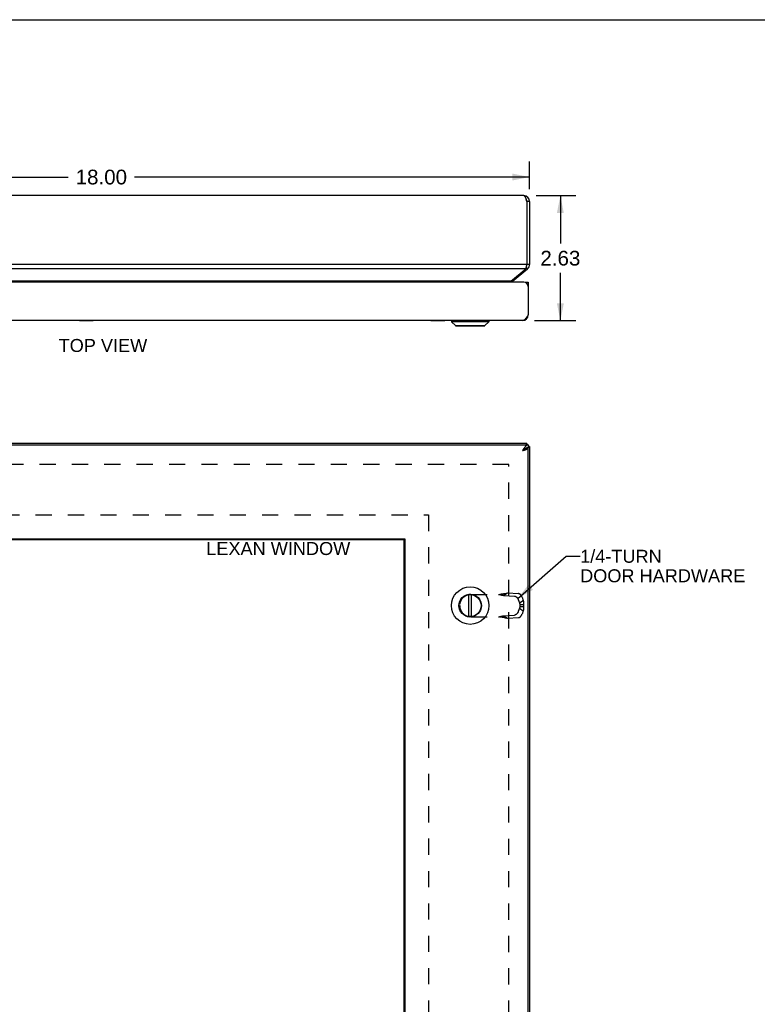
# Model space of a CAD drawing. Header units: inches. Extents: x 0 to 61.8, y 0 to 40.
# Tile 10 of 16: x 15.5 to 31, y 19.3 to 40. Entities that reach past the tile are written whole.
import ezdxf

# ---------------------------------------------------------------- set-up
doc = ezdxf.new("R2010")
doc.units = ezdxf.units.IN
doc.header["$LTSCALE"] = 3.4
doc.header["$MEASUREMENT"] = 0
doc.linetypes.add('HIDDEN', pattern=[0.2, 0.1, -0.1])
doc.layers.get('0').update_dxf_attribs({"linetype": 'CONTINUOUS'})
for name, color, linetype in [('06___PRT_ALL_SURFS', 7, 'CONTINUOUS'), ('DEFAULT_2', 8, 'HIDDEN'), ('DIMENSIONS', 7, 'CONTINUOUS')]:
    doc.layers.add(name, color=color, linetype=linetype)
doc.styles.get("Standard").update_dxf_attribs({"font": 'arial.ttf'})
doc.dimstyles.new('DIMSTYLE_3', dxfattribs={"dimtxt": 0.309091, "dimasz": 0.363636, "dimexe": 0.09, "dimexo": 0.07, "dimgap": 0.0425, "dimtad": 0, "dimtih": 1, "dimtoh": 1, "dimzin": 4, "dimdsep": 46, "dimtxsty": 'Standard', "dimblk": '_FILLED', "dimblk1": '_FILLED', "dimblk2": '_FILLED', "dimcen": 0.09, "dimazin": 1, "dimtfac": 1, "dimtofl": 0, "dimtmove": 0, "dimatfit": 3, "dimldrblk": '_FILLED', "dimfxl": 1, "dimtolj": 1, "dimtzin": 4, "dimarcsym": 0})
doc.dimstyles.get("Standard").update_dxf_attribs({"dimtxt": 0.309091, "dimasz": 0.363636, "dimexe": 0.09, "dimexo": 0.07, "dimgap": 0.09, "dimtad": 0, "dimtih": 1, "dimtoh": 1, "dimzin": 4, "dimdsep": 46, "dimtxsty": 'Standard', "dimblk": '_FILLED', "dimblk1": '_FILLED', "dimblk2": '_FILLED', "dimcen": 0.09, "dimazin": 1, "dimtp": 0.01, "dimtm": 0.01, "dimtfac": 1, "dimtofl": 0, "dimtmove": 0, "dimatfit": 3, "dimldrblk": '_FILLED', "dimfxl": 1, "dimtolj": 1, "dimtzin": 4, "dimarcsym": 0})

# ---------------------------------------------------------------- blocks, each defined once
blk = doc.blocks.new('_FILLED')
at = {"color": 0, "linetype": 'ByBlock'}
blk.add_solid([(0, 0), (-1, 0.2), (-1, -0.2)], dxfattribs=at)
blk = doc.blocks.new('*D9')
at = {"layer": 'DIMENSIONS', "color": 2, "linetype": 'Continuous'}
for p, q in [((26.35, 36.304), (27.19, 36.304)), ((26.862, 36.304), (26.862, 35.3)), ((26.862, 33.678), (26.862, 34.682)), ((26.32, 33.678), (27.19, 33.678))]:
    blk.add_line(p, q, dxfattribs=at)
at = {"layer": 'DIMENSIONS', "color": 2, "linetype": 'Continuous', "xscale": 0.3636363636, "yscale": 0.3636363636, "zscale": 0.3636363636}
for p, rotation in [((26.862, 36.304), 90), ((26.862, 33.678), 270)]:
    blk.add_blockref('_FILLED', p, dxfattribs=dict(at, rotation=rotation))
at = {"layer": 'DIMENSIONS', "color": 2, "linetype": 'Continuous', "insert": (26.862, 35.145), "char_height": 0.3091, "width": 0.83995, "attachment_point": 2, "line_spacing_factor": 0.9}
blk.add_mtext('2.63', dxfattribs=at)
blk = doc.blocks.new('*D21')
at = {"layer": 'DIMENSIONS', "color": 2, "linetype": 'Continuous'}
for p, q in [((8.216, 36.438), (8.216, 37.022)), ((26.216, 36.438), (26.216, 37.022)), ((8.216, 36.695), (16.521, 36.695)), ((26.216, 36.695), (17.91, 36.695))]:
    blk.add_line(p, q, dxfattribs=at)
at = {"layer": 'DIMENSIONS', "color": 2, "linetype": 'Continuous', "xscale": 0.3636363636, "yscale": 0.3636363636, "zscale": 0.3636363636, "rotation": 180}
blk.add_blockref('_FILLED', (8.216, 36.695), dxfattribs=at)
at = {"layer": 'DIMENSIONS', "color": 2, "linetype": 'Continuous', "xscale": 0.3636363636, "yscale": 0.3636363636, "zscale": 0.3636363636}
blk.add_blockref('_FILLED', (26.216, 36.695), dxfattribs=at)
at = {"layer": 'DIMENSIONS', "color": 2, "linetype": 'Continuous', "insert": (17.216, 36.849), "char_height": 0.3091, "width": 1.08009, "attachment_point": 2, "line_spacing_factor": 0.9}
blk.add_mtext('18.00', dxfattribs=at)

msp = doc.modelspace()

# ---------------------------------------------------------------- linework, layer by layer
at = {"color": 7, "linetype": 'Continuous'}
for p, q in [((0, 40), (61.8182, 40)), ((26.2157, 36.1836), (26.1557, 36.1836)), ((26.1728, 34.7676), (26.1435, 34.8025)), ((26.2157, 34.8595), (26.1557, 34.8595)), ((25.8594, 34.5046), (25.8435, 34.5236)), ((26.1251, 34.488), (26.1851, 34.488)), ((26.1251, 34.4828), (26.1251, 34.488)), ((26.1851, 34.4276), (26.1801, 34.4276)), ((26.1841, 33.7824), (26.1758, 33.7834)), ((24.5731, 33.675), (25.3612, 33.675)), ((24.5731, 33.675), (24.5731, 33.6562)), ((25.3612, 33.6562), (24.5731, 33.6562)), ((24.5731, 33.6562), (24.6562, 33.5731)), ((24.6562, 33.5731), (25.278, 33.5731)), ((24.6612, 33.571), (25.273, 33.571)), ((25.3612, 33.6562), (25.278, 33.5731)), ((25.3612, 33.675), (25.3612, 33.6562)), ((26.1557, 31.0971), (26.1557, 31.0671)), ((26.1851, 31.0671), (26.1851, 31.0071)), ((26.2157, 31.0371), (26.1851, 31.0371)), ((26.1841, 31.0021), (26.1538, 31.0021)), ((10.2307, 29.0815), (23.5744, 29.0815)), ((23.5744, 29.0815), (23.5744, 11.1127)), ((24.9374, 27.464), (24.9374, 27.9202)), ((24.9969, 27.464), (24.9969, 27.9202))]:
    msp.add_line(p, q, dxfattribs=at)
at = {"color": 3, "linetype": 'Continuous'}
for p, q in [((26.0957, 36.3036), (8.3357, 36.3036)), ((26.1557, 36.1836), (26.1557, 34.8595)), ((26.2157, 36.1836), (26.2157, 34.8595)), ((26.1557, 34.8595), (8.2757, 34.8595)), ((26.1342, 34.7676), (8.2971, 34.7676)), ((25.8209, 34.5046), (26.1342, 34.7676)), ((25.8594, 34.5046), (26.1728, 34.7676)), ((26.1526, 34.8446), (26.1508, 34.836)), ((26.1557, 34.8595), (26.1526, 34.8446)), ((26.0951, 34.488), (8.3351, 34.488)), ((25.8209, 34.5046), (8.6104, 34.5046)), ((26.1851, 34.488), (26.1851, 33.798)), ((26.1851, 33.798), (26.1777, 33.7864)), ((26.0651, 33.678), (8.3651, 33.678)), ((8.2451, 31.0671), (26.1851, 31.0671)), ((26.1557, 31.0971), (8.2757, 31.0971)), ((26.2157, 31.0371), (26.2157, 9.1571)), ((26.1592, 31.0021), (26.1613, 31.0042)), ((26.1841, 31.0021), (26.1851, 31.0021)), ((26.1851, 9.1921), (26.1851, 31.0021)), ((10.2151, 29.0971), (23.5901, 29.0971)), ((23.5901, 29.0971), (23.5901, 11.0971))]:
    msp.add_line(p, q, dxfattribs=at)
for points in [[(26.0957, 36.3036), (26.0981, 36.3033), (26.1006, 36.3025), (26.1031, 36.3013), (26.1056, 36.2995), (26.1082, 36.2972), (26.1107, 36.2944), (26.1132, 36.2912), (26.1157, 36.2875), (26.1181, 36.2833), (26.1206, 36.2788), (26.1231, 36.2738), (26.1257, 36.2684), (26.1282, 36.2626), (26.1307, 36.2566), (26.1332, 36.2502), (26.1357, 36.2436), (26.1381, 36.2367), (26.1406, 36.2295), (26.1431, 36.2222)], [(26.1431, 36.2222), (26.1457, 36.2146), (26.1482, 36.2069), (26.1507, 36.1992), (26.1532, 36.1914), (26.1557, 36.1836)], [(26.1508, 34.836), (26.1495, 34.8299), (26.148, 34.8227), (26.1465, 34.8157), (26.1449, 34.8088), (26.1434, 34.8021), (26.1419, 34.7957), (26.1403, 34.7895), (26.1388, 34.7835), (26.1373, 34.7779), (26.1358, 34.7726), (26.1342, 34.7676)], [(25.8209, 34.5046), (25.8173, 34.5017), (25.8137, 34.4986), (25.8101, 34.4952), (25.8066, 34.4916), (25.8031, 34.488)], [(26.1777, 33.7864), (26.1751, 33.7824), (26.1701, 33.7746), (26.1651, 33.767), (26.1601, 33.7594), (26.1551, 33.7521), (26.1501, 33.7449), (26.1451, 33.738), (26.1401, 33.7314), (26.1351, 33.725), (26.1301, 33.7189), (26.1251, 33.7132), (26.1201, 33.7078), (26.1151, 33.7028), (26.1101, 33.6982), (26.1051, 33.6941), (26.1001, 33.6904), (26.0951, 33.6872), (26.0901, 33.6844), (26.0851, 33.6821), (26.0801, 33.6803), (26.0751, 33.679), (26.0701, 33.6783), (26.0651, 33.678)], [(26.1851, 31.0671), (26.1801, 31.0668), (26.1751, 31.0661), (26.1701, 31.0648), (26.1651, 31.063), (26.1601, 31.0607), (26.1551, 31.058), (26.1501, 31.0547), (26.1451, 31.051), (26.1401, 31.0469), (26.1351, 31.0423), (26.1301, 31.0373), (26.1251, 31.032), (26.1201, 31.0262), (26.1151, 31.0202), (26.1101, 31.0138), (26.1051, 31.0071), (26.1001, 31.0002), (26.0951, 30.993), (26.0901, 30.9857), (26.0851, 30.9782), (26.0801, 30.9705), (26.0751, 30.9628), (26.0701, 30.9549), (26.0651, 30.9471)], [(26.1557, 31.0971), (26.1541, 31.0969), (26.1526, 31.0962), (26.1511, 31.095), (26.1495, 31.0934), (26.148, 31.0913), (26.1465, 31.0888), (26.1449, 31.0859), (26.1434, 31.0825), (26.1419, 31.0787), (26.1403, 31.0745), (26.1388, 31.07), (26.1379, 31.0671)], [(26.2157, 31.0371), (26.2154, 31.0356), (26.2147, 31.034), (26.2136, 31.0325), (26.2119, 31.031), (26.2099, 31.0294), (26.2074, 31.0279), (26.2044, 31.0264), (26.201, 31.0249), (26.1973, 31.0233), (26.1931, 31.0218), (26.1885, 31.0203), (26.1851, 31.0192)], [(26.0651, 30.9471), (26.0723, 30.9494), (26.0795, 30.9517), (26.0866, 30.954), (26.0936, 30.9563), (26.1006, 30.9586), (26.1074, 30.9608), (26.114, 30.9631), (26.1205, 30.9654), (26.1268, 30.9677), (26.1329, 30.97), (26.1387, 30.9723), (26.1442, 30.9746), (26.1495, 30.9769), (26.1545, 30.9792), (26.1591, 30.9815), (26.1634, 30.9838), (26.1674, 30.9861), (26.1709, 30.9883), (26.1741, 30.9906), (26.177, 30.9929), (26.1794, 30.9952), (26.1814, 30.9975), (26.1829, 30.9998), (26.1841, 31.0021)]]:
    msp.add_lwpolyline(points, dxfattribs=at)
at = {"color": 7, "linetype": 'Continuous'}
for points in [[(26.1151, 30.9836), (26.1101, 30.9804), (26.1051, 30.9771), (26.1001, 30.9736), (26.0951, 30.9701), (26.0901, 30.9664), (26.0851, 30.9626), (26.0801, 30.9588), (26.0751, 30.9549), (26.0701, 30.951), (26.0651, 30.9471)], [(26.0651, 30.9471), (26.069, 30.9496), (26.0729, 30.9521), (26.0768, 30.9546), (26.0806, 30.9571), (26.0844, 30.9596), (26.0881, 30.9621), (26.0916, 30.9646), (26.0951, 30.9671), (26.0984, 30.9696), (26.1016, 30.9721), (26.1047, 30.9746), (26.1075, 30.9771), (26.1102, 30.9796), (26.1127, 30.9821)], [(26.1251, 30.9895), (26.1201, 30.9867), (26.1151, 30.9836)], [(26.1551, 31.0025), (26.1501, 31.0009), (26.1451, 30.9991), (26.1401, 30.997), (26.1351, 30.9947), (26.1301, 30.9922), (26.1251, 30.9895)], [(26.1851, 31.0071), (26.1801, 31.007), (26.1751, 31.0066), (26.1701, 31.0059), (26.1651, 31.0051), (26.1601, 31.0039), (26.1551, 31.0025)]]:
    msp.add_lwpolyline(points, dxfattribs=at)
for radius in [0.3941, 0.2375, 0.23]:
    msp.add_circle((24.9671, 27.6921), radius, dxfattribs=at)
at = {"color": 3, "linetype": 'Continuous'}
for centre, radius, start, end in [((26.0957, 36.1836), 0.12, 0, 90), ((26.0957, 34.8595), 0.12, 310, 360), ((25.898, 34.4587), 0.06, 130, 150.7188), ((26.0951, 34.398), 0.09, 0, 90), ((26.0651, 33.798), 0.12, 270, 360)]:
    msp.add_arc(centre, radius, start, end, dxfattribs=at)
at = {"color": 7, "linetype": 'Continuous'}
for centre, radius, start, end in [((26.0957, 36.1836), 0.06, 0, 35.80153), ((26.0957, 34.8595), 0.06, 336.8969, 360), ((24.5761, 33.675), 0.00305, 89.99991, 180), ((24.6612, 33.5781), 0.0071, 225.00001, 270.00001), ((25.273, 33.5781), 0.0071, 269.99999, 314.99999), ((25.3581, 33.675), 0.00305, 0, 90.00009)]:
    msp.add_arc(centre, radius, start, end, dxfattribs=at)
at = {"layer": '06___PRT_ALL_SURFS', "color": 7, "linetype": 'Continuous'}
for p, q in [((16.7582, 33.673), (16.7582, 33.678)), ((17.0469, 33.673), (16.7582, 33.673)), ((16.8304, 33.673), (16.8304, 33.678)), ((16.9747, 33.673), (16.9747, 33.678)), ((17.0469, 33.673), (17.0469, 33.678)), ((24.1432, 33.673), (24.1432, 33.678)), ((24.4319, 33.673), (24.1432, 33.673)), ((24.2154, 33.673), (24.2154, 33.678)), ((24.3597, 33.673), (24.3597, 33.678)), ((24.4319, 33.673), (24.4319, 33.678))]:
    msp.add_line(p, q, dxfattribs=at)
at = {"layer": 'DEFAULT_2', "color": 8, "linetype": 'HIDDEN'}
for p, q in [((25.778, 30.6594), (8.6533, 30.6594)), ((25.778, 9.5348), (25.778, 30.6594)), ((9.7151, 29.5971), (24.0901, 29.5971)), ((24.0901, 29.5971), (24.0901, 10.5971)), ((24.9831, 27.9283), (25.636, 27.9283)), ((25.6667, 27.9053), (25.7482, 27.9571)), ((25.7482, 27.9571), (25.9809, 27.9438)), ((25.6667, 27.9053), (25.8994, 27.8921)), ((25.9752, 27.8185), (25.9999, 27.747)), ((25.9999, 27.747), (26.0814, 27.7987)), ((26.0568, 27.8702), (26.0814, 27.7987)), ((24.7471, 27.6923), (24.7471, 27.6919)), ((25.9999, 27.6372), (25.9752, 27.5657)), ((25.9999, 27.6372), (26.0814, 27.5855)), ((26.0108, 27.7142), (26.0866, 27.7142)), ((26.0108, 27.7142), (26.0108, 27.67)), ((26.0108, 27.67), (26.0866, 27.67)), ((26.0814, 27.5855), (26.0568, 27.514)), ((26.0866, 27.7142), (26.0866, 27.67)), ((24.9831, 27.4559), (25.636, 27.4559)), ((25.6667, 27.4789), (25.8994, 27.4921)), ((25.6667, 27.4789), (25.7482, 27.4271)), ((25.671, 27.4469), (25.684, 27.4434)), ((25.684, 27.4434), (25.6957, 27.4403)), ((25.7482, 27.4271), (25.9809, 27.4404))]:
    msp.add_line(p, q, dxfattribs=at)
for points in [[(25.5602, 27.9283), (25.574, 27.9256), (25.5877, 27.9228), (25.6013, 27.92), (25.6147, 27.9172), (25.6279, 27.9144), (25.641, 27.9114), (25.6539, 27.9084), (25.6667, 27.9053)], [(25.684, 27.9408), (25.6777, 27.9391), (25.671, 27.9376), (25.6644, 27.9361), (25.6578, 27.9348), (25.6511, 27.9336), (25.6444, 27.9325), (25.6377, 27.9315), (25.631, 27.9307), (25.6243, 27.9299), (25.6176, 27.9293), (25.6108, 27.9289), (25.6041, 27.9286), (25.5974, 27.9284), (25.5911, 27.9283)], [(25.636, 27.9283), (25.645, 27.9306), (25.6538, 27.9328), (25.6625, 27.9351), (25.671, 27.9373), (25.6957, 27.9439)], [(25.6957, 27.9439), (25.7037, 27.9459), (25.7115, 27.948), (25.7191, 27.9499), (25.7266, 27.9518), (25.734, 27.9537), (25.7412, 27.9554), (25.7482, 27.9571)], [(26.0568, 27.8702), (26.056, 27.8725), (26.0551, 27.8747), (26.0542, 27.8769), (26.0533, 27.8791), (26.0523, 27.8813), (26.0513, 27.8835), (26.0502, 27.8857), (26.0491, 27.8879), (26.0479, 27.8901), (26.0467, 27.8922), (26.0455, 27.8944), (26.0442, 27.8965), (26.0428, 27.8986), (26.0415, 27.9006), (26.0401, 27.9027), (26.0386, 27.9047), (26.0372, 27.9066), (26.0357, 27.9086), (26.0341, 27.9105), (26.0326, 27.9123), (26.031, 27.9142), (26.0294, 27.916), (26.0278, 27.9177), (26.0261, 27.9194), (26.0244, 27.9211), (26.0227, 27.9227), (26.021, 27.9243), (26.0193, 27.9258), (26.0176, 27.9272), (26.0158, 27.9286), (26.0141, 27.93), (26.0123, 27.9313), (26.0105, 27.9325), (26.0087, 27.9337), (26.0069, 27.9348), (26.0052, 27.9359), (26.0034, 27.9369), (26.0016, 27.9378), (25.9998, 27.9387), (25.998, 27.9395), (25.9963, 27.9402), (25.9945, 27.9409), (25.9927, 27.9415), (25.991, 27.942), (25.9893, 27.9425), (25.9876, 27.9429), (25.9859, 27.9433), (25.9842, 27.9435), (25.9826, 27.9437), (25.9809, 27.9438)], [(25.8994, 27.8921), (25.9011, 27.892), (25.9027, 27.8918), (25.9044, 27.8915), (25.9061, 27.8912), (25.9078, 27.8908), (25.9095, 27.8903), (25.9112, 27.8898), (25.913, 27.8892), (25.9147, 27.8885), (25.9165, 27.8878), (25.9183, 27.887), (25.9201, 27.8861), (25.9219, 27.8852), (25.9236, 27.8842), (25.9254, 27.8831), (25.9272, 27.882), (25.929, 27.8808), (25.9308, 27.8796), (25.9325, 27.8783), (25.9343, 27.8769), (25.9361, 27.8755), (25.9378, 27.874), (25.9395, 27.8725), (25.9412, 27.871), (25.9429, 27.8694), (25.9446, 27.8677), (25.9463, 27.866), (25.9479, 27.8643), (25.9495, 27.8625), (25.9511, 27.8606), (25.9526, 27.8588), (25.9542, 27.8569), (25.9557, 27.8549), (25.9571, 27.8529), (25.9586, 27.8509), (25.96, 27.8489), (25.9613, 27.8468), (25.9626, 27.8448), (25.9639, 27.8426), (25.9652, 27.8405), (25.9664, 27.8384), (25.9676, 27.8362), (25.9687, 27.834), (25.9698, 27.8318), (25.9708, 27.8296), (25.9718, 27.8274), (25.9727, 27.8252), (25.9736, 27.823), (25.9745, 27.8208), (25.9752, 27.8185)], [(25.9999, 27.747), (26.001, 27.7448), (26.0021, 27.7426), (26.0031, 27.7403), (26.004, 27.738), (26.0049, 27.7357), (26.0058, 27.7334), (26.0066, 27.731), (26.0073, 27.7286), (26.008, 27.7263), (26.0087, 27.7239), (26.0093, 27.7215), (26.0098, 27.719), (26.0103, 27.7166), (26.0108, 27.7142)], [(26.0814, 27.7987), (26.0824, 27.7948), (26.0833, 27.7908), (26.0841, 27.7868), (26.0848, 27.7827), (26.0854, 27.7786), (26.086, 27.7745), (26.0865, 27.7703), (26.087, 27.7661), (26.0873, 27.7619), (26.0876, 27.7577), (26.0878, 27.7534), (26.088, 27.7491), (26.0881, 27.7448), (26.0881, 27.7404), (26.088, 27.7361), (26.0879, 27.7317), (26.0877, 27.7274), (26.0874, 27.723), (26.087, 27.7186), (26.0866, 27.7142)], [(25.9752, 27.5657), (25.9745, 27.5634), (25.9736, 27.5612), (25.9727, 27.559), (25.9718, 27.5568), (25.9708, 27.5546), (25.9698, 27.5524), (25.9687, 27.5502), (25.9676, 27.548), (25.9664, 27.5458), (25.9652, 27.5437), (25.9639, 27.5416), (25.9626, 27.5394), (25.9613, 27.5374), (25.96, 27.5353), (25.9586, 27.5333), (25.9571, 27.5313), (25.9557, 27.5293), (25.9542, 27.5273), (25.9526, 27.5254), (25.9511, 27.5236), (25.9495, 27.5217), (25.9479, 27.5199), (25.9463, 27.5182), (25.9446, 27.5165), (25.9429, 27.5148), (25.9412, 27.5132), (25.9395, 27.5117), (25.9378, 27.5102), (25.9361, 27.5087), (25.9343, 27.5073), (25.9325, 27.5059), (25.9308, 27.5046), (25.929, 27.5034), (25.9272, 27.5022), (25.9254, 27.5011), (25.9236, 27.5), (25.9219, 27.499), (25.9201, 27.4981), (25.9183, 27.4972), (25.9165, 27.4964), (25.9147, 27.4957), (25.913, 27.495), (25.9112, 27.4944), (25.9095, 27.4939), (25.9078, 27.4934), (25.9061, 27.493), (25.9044, 27.4927), (25.9027, 27.4924), (25.9011, 27.4922), (25.8994, 27.4921)], [(25.9809, 27.4404), (25.9826, 27.4405), (25.9842, 27.4407), (25.9859, 27.4409), (25.9876, 27.4413), (25.9893, 27.4417), (25.991, 27.4422), (25.9927, 27.4427), (25.9945, 27.4433), (25.9963, 27.444), (25.998, 27.4447), (25.9998, 27.4455), (26.0016, 27.4464), (26.0034, 27.4473), (26.0052, 27.4483), (26.0069, 27.4494), (26.0087, 27.4505), (26.0105, 27.4517), (26.0123, 27.4529), (26.0141, 27.4542), (26.0158, 27.4556), (26.0176, 27.457), (26.0193, 27.4584), (26.021, 27.4599), (26.0227, 27.4615), (26.0244, 27.4631), (26.0261, 27.4648), (26.0278, 27.4665), (26.0294, 27.4682), (26.031, 27.47), (26.0326, 27.4719), (26.0341, 27.4737), (26.0357, 27.4756), (26.0372, 27.4776), (26.0386, 27.4795), (26.0401, 27.4815), (26.0415, 27.4836), (26.0428, 27.4856), (26.0442, 27.4877), (26.0455, 27.4898), (26.0467, 27.492), (26.0479, 27.4941), (26.0491, 27.4963), (26.0502, 27.4985), (26.0513, 27.5007), (26.0523, 27.5029), (26.0533, 27.5051), (26.0542, 27.5073), (26.0551, 27.5095), (26.056, 27.5117), (26.0568, 27.514)], [(26.0108, 27.67), (26.0103, 27.6676), (26.0098, 27.6652), (26.0093, 27.6627), (26.0087, 27.6603), (26.008, 27.6579), (26.0073, 27.6556), (26.0066, 27.6532), (26.0058, 27.6508), (26.0049, 27.6485), (26.004, 27.6462), (26.0031, 27.6439), (26.0021, 27.6416), (26.001, 27.6394), (25.9999, 27.6372)], [(26.0866, 27.67), (26.0871, 27.6651), (26.0875, 27.6603), (26.0877, 27.6554), (26.0879, 27.6505), (26.088, 27.6457), (26.0881, 27.6409), (26.088, 27.6361), (26.0879, 27.6313), (26.0876, 27.6265), (26.0873, 27.6218), (26.0869, 27.6171), (26.0864, 27.6125), (26.0858, 27.6079), (26.0851, 27.6033), (26.0843, 27.5987), (26.0834, 27.5943), (26.0825, 27.5898), (26.0814, 27.5855)], [(25.5602, 27.4559), (25.574, 27.4586), (25.5877, 27.4614), (25.6013, 27.4642), (25.6147, 27.467), (25.6279, 27.4698), (25.641, 27.4728), (25.6539, 27.4758), (25.6667, 27.4789)], [(25.5911, 27.4559), (25.5974, 27.4558), (25.6041, 27.4556), (25.6108, 27.4553), (25.6176, 27.4549), (25.6243, 27.4543), (25.631, 27.4535), (25.6377, 27.4527), (25.6444, 27.4517), (25.6511, 27.4506), (25.6578, 27.4494), (25.6644, 27.4481), (25.671, 27.4466), (25.6777, 27.4451), (25.684, 27.4434)], [(25.636, 27.4559), (25.645, 27.4536), (25.6538, 27.4514), (25.6625, 27.4491), (25.671, 27.4469)], [(25.6957, 27.4403), (25.7037, 27.4383), (25.7115, 27.4362), (25.7191, 27.4343), (25.7266, 27.4324), (25.734, 27.4305), (25.7412, 27.4288), (25.7482, 27.4271)]]:
    msp.add_lwpolyline(points, dxfattribs=at)
for centre, start, end in [((24.9831, 27.6923), 90, 180), ((24.9831, 27.6919), 180, 270)]:
    msp.add_arc(centre, 0.236, start, end, dxfattribs=at)

# ---------------------------------------------------------------- texts
at = {"layer": 'DIMENSIONS', "color": 2, "linetype": 'Continuous', "line_spacing_factor": 0.9}
for s, insert, char_height, width, attachment_point in [('TOP VIEW', (17.2495, 33.2929), 0.27273, 1.858398, 2), ('LEXAN WINDOW', (20.9339, 29.0277), 0.272727, 3.021291, 2), ('1/4-TURN\\PDOOR HARDWARE', (27.2773, 28.8644), 0.272727, 3.46536, 1)]:
    msp.add_mtext(s, dxfattribs=dict(at, insert=insert, char_height=char_height, width=width, attachment_point=attachment_point))

# ---------------------------------------------------------------- dimensions: what is measured, and where the dimension line sits
at = {"layer": 'DIMENSIONS', "color": 2, "linetype": 'Continuous'}
dim = msp.add_linear_dim(base=(26.2157, 36.6947), p1=(8.2157, 37.0919), p2=(26.2157, 37.0919), dimstyle='DIMSTYLE_3', dxfattribs=at)
dim.commit()
dim.dimension.update_dxf_attribs({"geometry": '*D21', "text_midpoint": (17.2288, 36.693), "dimtype": 160})
dim = msp.add_linear_dim(base=(26.8624, 33.678), p1=(26.2802, 36.3036), p2=(26.2497, 33.678), angle=270, dimstyle='DIMSTYLE_3', dxfattribs=at)
dim.commit()
dim.dimension.update_dxf_attribs({"geometry": '*D9', "text_midpoint": (26.8586, 34.9891), "dimtype": 160})

# ---------------------------------------------------------------- leaders
at = {"layer": 'DIMENSIONS', "color": 2, "linetype": 'Continuous', "annotation_type": 0, "has_hookline": 1, "hookline_direction": 1, "text_width": 3.4216}
msp.add_leader([(25.9648, 27.8413), (26.9868, 28.728), (27.2773, 28.728)], dimstyle='Standard', override={"dimtad": 0}, dxfattribs=at)

doc.saveas('drawing.dxf')
